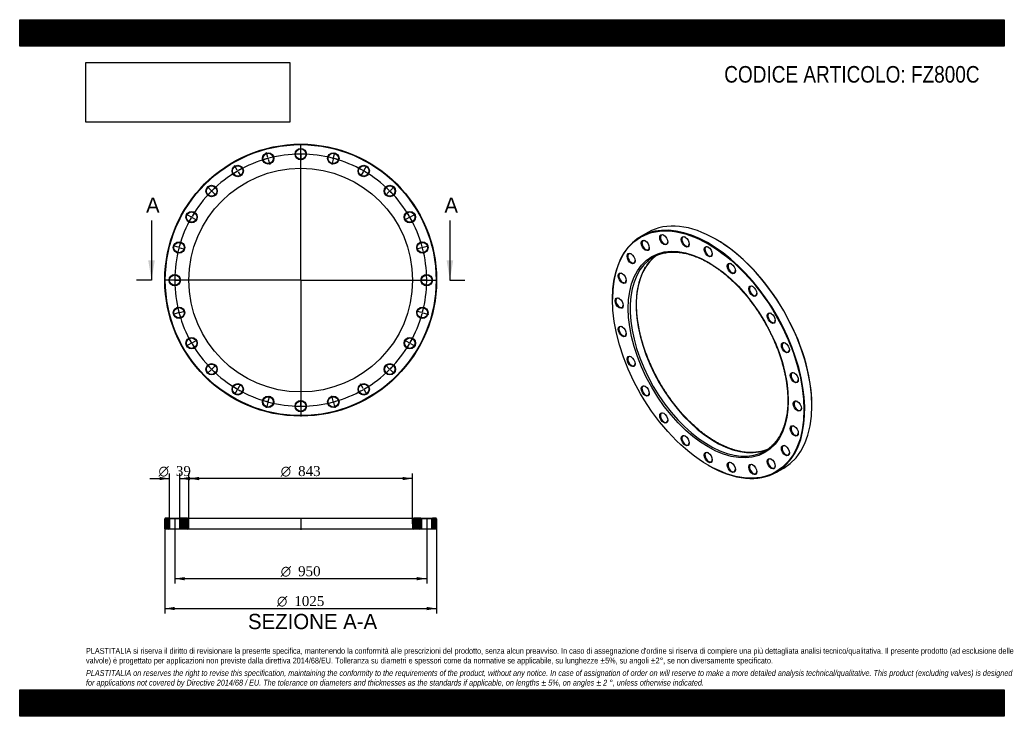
# Model space of a CAD drawing. Header units: millimetres. Extents: x 0 to 3712, y 0 to 2625.
import ezdxf
from ezdxf.enums import TextEntityAlignment as Align
from ezdxf.lldxf.tags import DXFTag

# ---------------------------------------------------------------- set-up
doc = ezdxf.new("R2010")
doc.units = ezdxf.units.MM
doc.header["$LTSCALE"] = 12.5
for name, color, linetype in [('Default', 7, 'Continuous'), ('DV2_Default', 7, 'Continuous'), ('DV3_Default', 7, 'Continuous'), ('FZ800C', 7, 'Continuous')]:
    doc.layers.add(name, color=color, linetype=linetype)
doc.styles.add('SEACAD_Solid_Edge_ANSI', font='seans.ttf')
doc.styles.add('SEACAD_Solid_Edge_ANSI1_Symbols', font='semeca1.ttf')
doc.styles.add('SEACAD_Times_New_Roman', font='times.ttf')
tags = doc.linetypes.add('CENTER2', pattern=[28.575, 19.05, -3.175, 3.175, -3.175]).pattern_tags.tags
tags[10:11] = [DXFTag(74, 4), DXFTag(75, 0), DXFTag(340, '0'), DXFTag(46, 0.0), DXFTag(50, 0.0), DXFTag(44, 0.0), DXFTag(45, 0.0)]
tags[8:9] = [DXFTag(74, 4), DXFTag(75, 0), DXFTag(340, '0'), DXFTag(46, 0.0), DXFTag(50, 0.0), DXFTag(44, 0.0), DXFTag(45, 0.0)]
tags[6:7] = [DXFTag(74, 4), DXFTag(75, 0), DXFTag(340, '0'), DXFTag(46, 0.0), DXFTag(50, 0.0), DXFTag(44, 0.0), DXFTag(45, 0.0)]
tags[4:5] = [DXFTag(74, 4), DXFTag(75, 0), DXFTag(340, '0'), DXFTag(46, 0.0), DXFTag(50, 0.0), DXFTag(44, 0.0), DXFTag(45, 0.0)]
picture_1 = doc.add_image_def('image1.jpg', size_in_pixel=(4302, 1260))

# ---------------------------------------------------------------- blocks, each defined once
blk = doc.blocks.new('SE')
at = {"layer": 'FZ800C', "color": 7, "linetype": 'Continuous'}
for p, q in [((2368.2, 1823.3), (2341.4, 1807.7)), ((2625.9, 1797.1), (2624.5, 1797.9)), ((2235.2, 1573.1), (2235.2, 1571.5)), ((2986.9, 1170.2), (2986.9, 1171.8)), ((2596.2, 946.3), (2597.6, 945.5)), ((2853.9, 920.1), (2880.7, 935.6))]:
    blk.add_line(p, q, dxfattribs=at)
for centre, major_axis, start_param, end_param in [((2624.5, 1379.4), (-256.3, 443.8), 3.141593, 6.283185), ((2597.6, 1363.9), (256.3, -443.8), 0, 3.926991), ((2360.1, 1775.3), (-9.8, 16.9), 0, 3.87694), ((2360.1, 1775.3), (-9.8, 16.9), 5.547838, 6.283185), ((2429.7, 1796.7), (-9.8, 16.9), 0, 3.87694), ((2429.7, 1796.7), (-9.8, 16.9), 5.547838, 6.283185), ((2510.7, 1788.7), (-9.8, 16.9), 0, 3.87694), ((2510.7, 1788.7), (-9.8, 16.9), 5.547838, 6.283185), ((2625.9, 1380.2), (255.3, -442.1), 0.785398, 2.356194), ((2597.6, 1751.7), (-9.8, 16.9), 0, 3.87694), ((2597.6, 1751.7), (-9.8, 16.9), 5.547838, 6.283185), ((2599.7, 1365.1), (-210.8, 365), 0.089898, 3.052295), ((2306.7, 1725.8), (-9.8, 16.9), 0, 3.87694), ((2622.4, 1378.2), (210.8, -365), 3.236531, 6.188556), ((2306.7, 1725.8), (-9.8, 16.9), 5.547838, 6.283185), ((2599.7, 1365.1), (-210.8, 365), 0, 0.089898), ((2599.7, 1365.1), (-210.8, 365), 6.184219, 6.283185), ((2622.4, 1378.2), (210.8, -365), 3.195302, 3.236531), ((2684.5, 1688.3), (-9.8, 16.9), 0, 3.87694), ((2684.5, 1688.3), (-9.8, 16.9), 5.547838, 6.283185), ((2273.2, 1651.6), (-9.8, 16.9), 0, 3.87694), ((2273.2, 1651.6), (-9.8, 16.9), 5.547838, 6.283185), ((2765.5, 1602.8), (-9.8, 16.9), 0, 3.87694), ((2765.5, 1602.8), (-9.8, 16.9), 5.547838, 6.283185), ((2261.7, 1557.8), (-9.8, 16.9), 0, 3.87694), ((2261.7, 1557.8), (-9.8, 16.9), 5.547838, 6.283185), ((2835.1, 1501), (-9.8, 16.9), 0, 3.87694), ((2835.1, 1501), (-9.8, 16.9), 5.547838, 6.283185), ((2273.2, 1450.8), (-9.8, 16.9), 0, 3.87694), ((2273.2, 1450.8), (-9.8, 16.9), 5.547838, 6.283185), ((2888.5, 1389.9), (-9.8, 16.9), 0, 3.87694), ((2888.5, 1389.9), (-9.8, 16.9), 5.547838, 6.283185), ((2306.7, 1337.9), (-9.8, 16.9), 0, 3.87694), ((2306.7, 1337.9), (-9.8, 16.9), 5.547838, 6.283185), ((2922, 1277), (-9.8, 16.9), 0, 3.87694), ((2922, 1277), (-9.8, 16.9), 5.547838, 6.283185), ((2360.1, 1226.8), (-9.8, 16.9), 0, 3.87694), ((2360.1, 1226.8), (-9.8, 16.9), 5.547838, 6.283185), ((2933.5, 1170), (-9.8, 16.9), 5.547838, 6.283185), ((2933.5, 1170), (-9.8, 16.9), 0, 3.87694), ((2429.7, 1125), (-9.8, 16.9), 0, 3.87694), ((2429.7, 1125), (-9.8, 16.9), 5.547838, 6.283185), ((2922, 1076.2), (-9.8, 16.9), 0, 3.87694), ((2922, 1076.2), (-9.8, 16.9), 5.547838, 6.283185), ((2510.7, 1039.5), (-9.8, 16.9), 0, 3.87694), ((2510.7, 1039.5), (-9.8, 16.9), 5.547838, 6.283185), ((2599.7, 1365.1), (-210.8, 365), 3.052295, 3.239316), ((2622.4, 1378.2), (210.8, -365), 6.188556, 6.229476), ((2888.5, 1002.1), (-9.8, 16.9), 0, 3.87694), ((2888.5, 1002.1), (-9.8, 16.9), 5.547838, 6.283185), ((2597.6, 976.1), (-9.8, 16.9), 0, 3.87694), ((2597.6, 976.1), (-9.8, 16.9), 5.547838, 6.283185), ((2835.1, 952.5), (-9.8, 16.9), 0, 3.87694), ((2835.1, 952.5), (-9.8, 16.9), 5.547838, 6.283185), ((2597.6, 1363.9), (256.3, -443.8), 5.497787, 6.283185), ((2684.5, 939.1), (-9.8, 16.9), 0, 3.87694), ((2684.5, 939.1), (-9.8, 16.9), 5.547838, 6.283185), ((2765.5, 931.1), (-9.8, 16.9), 0, 3.87694), ((2765.5, 931.1), (-9.8, 16.9), 5.547838, 6.283185)]:
    blk.add_ellipse(centre, major_axis=major_axis, ratio=0.57735, start_param=start_param, end_param=end_param, dxfattribs=at)
for centre, major_axis in [((2596.2, 1363.1), (-255.3, 442.1)), ((2596.2, 1363.1), (213.3, -369.4)), ((2358.7, 1774.5), (10.8, -18.6)), ((2428.3, 1795.9), (10.8, -18.6)), ((2509.3, 1787.9), (10.8, -18.6)), ((2305.3, 1724.9), (10.8, -18.6)), ((2596.2, 1750.9), (10.8, -18.6)), ((2683.1, 1687.5), (10.8, -18.6)), ((2271.8, 1650.8), (10.8, -18.6)), ((2764.1, 1602), (10.8, -18.6)), ((2260.3, 1557), (10.8, -18.6)), ((2833.7, 1500.2), (10.8, -18.6)), ((2271.8, 1450), (10.8, -18.6)), ((2887.1, 1389.1), (10.8, -18.6)), ((2305.3, 1337.1), (10.8, -18.6)), ((2920.6, 1276.2), (10.8, -18.6)), ((2358.7, 1226), (10.8, -18.6)), ((2932.1, 1169.2), (10.8, -18.6)), ((2428.3, 1124.2), (10.8, -18.6)), ((2920.6, 1075.4), (10.8, -18.6)), ((2509.3, 1038.7), (10.8, -18.6)), ((2887.1, 1001.2), (10.8, -18.6)), ((2596.2, 975.3), (10.8, -18.6)), ((2833.7, 951.7), (10.8, -18.6)), ((2683.1, 938.3), (10.8, -18.6)), ((2764.1, 930.3), (10.8, -18.6))]:
    blk.add_ellipse(centre, major_axis=major_axis, ratio=0.57735, dxfattribs=at)
for points, knots in [([(2410.3, 1740.1), (2413, 1741.1), (2418, 1742.9), (2426.8, 1745.2), (2436.2, 1747.2), (2445.9, 1748.5), (2455.7, 1749.3), (2465.8, 1749.6), (2476.1, 1749.2), (2486.6, 1748.3), (2497.3, 1746.8), (2508.1, 1744.8), (2519, 1742.2), (2530.1, 1739), (2541.2, 1735.3), (2552.5, 1731), (2563.8, 1726.2), (2575.2, 1720.9), (2586.6, 1715), (2598.1, 1708.6), (2609.5, 1701.7), (2621, 1694.3), (2632.4, 1686.4), (2643.8, 1678), (2655.1, 1669.2), (2666.3, 1659.9), (2677.4, 1650.1), (2688.4, 1640), (2699.3, 1629.4), (2710, 1618.4), (2720.6, 1607.1), (2731, 1595.4), (2741.2, 1583.3), (2751.2, 1570.9), (2760.9, 1558.2), (2770.4, 1545.2), (2779.7, 1532), (2788.7, 1518.5), (2797.4, 1504.7), (2805.8, 1490.8), (2813.9, 1476.6), (2821.7, 1462.3), (2829.1, 1447.9), (2836.2, 1433.3), (2843, 1418.6), (2849.4, 1403.9), (2855.4, 1389.1), (2861, 1374.2), (2866.2, 1359.4), (2871.1, 1344.5), (2875.5, 1329.7), (2879.5, 1315), (2883.1, 1300.3), (2886.3, 1285.7), (2889, 1271.2), (2891.3, 1256.9), (2893.2, 1242.7), (2894.7, 1228.7), (2895.7, 1215), (2896.2, 1201.4), (2896.4, 1188.1), (2896.1, 1175.1), (2895.3, 1162.4), (2894.1, 1149.9), (2892.5, 1137.8), (2890.4, 1126), (2887.9, 1114.6), (2885, 1103.6), (2881.7, 1092.9), (2878, 1082.7), (2873.8, 1072.9), (2869.3, 1063.5), (2864.3, 1054.5), (2859, 1046.1), (2853.2, 1038), (2847.1, 1030.5), (2840.7, 1023.5), (2834.7, 1017.7), (2831.1, 1014.7), (2829.5, 1013.5)], [0, 0, 0, 0, 0.010872, 0.024086, 0.037285, 0.050468, 0.063632, 0.076779, 0.089909, 0.103023, 0.116125, 0.129215, 0.142296, 0.15537, 0.168439, 0.181503, 0.194565, 0.207625, 0.220684, 0.233743, 0.246802, 0.259862, 0.272923, 0.285985, 0.299048, 0.312113, 0.32518, 0.338248, 0.351317, 0.364388, 0.37746, 0.390534, 0.403608, 0.416684, 0.42976, 0.442837, 0.455915, 0.468993, 0.482072, 0.495151, 0.50823, 0.521309, 0.534388, 0.547466, 0.560544, 0.573621, 0.586698, 0.599774, 0.612849, 0.625923, 0.638995, 0.652066, 0.665136, 0.678204, 0.691271, 0.704336, 0.717399, 0.73046, 0.74352, 0.756578, 0.769635, 0.782691, 0.795745, 0.8088, 0.821854, 0.83491, 0.847967, 0.861027, 0.874091, 0.887162, 0.90024, 0.913327, 0.926427, 0.93954, 0.95267, 0.965816, 0.978981, 0.992165, 1, 1, 1, 1]), ([(2624.9, 1034.3), (2622.6, 1035.6), (2617.2, 1038.8), (2607.3, 1044.9), (2596, 1052.5), (2584.6, 1060.6), (2573.2, 1069.2), (2561.9, 1078.3), (2550.8, 1087.8), (2539.7, 1097.7), (2528.7, 1108.1), (2517.9, 1118.8), (2507.3, 1130), (2496.8, 1141.5), (2486.5, 1153.4), (2476.4, 1165.6), (2466.5, 1178.1), (2456.9, 1190.9), (2447.5, 1204), (2438.3, 1217.4), (2429.5, 1231), (2420.9, 1244.9), (2412.6, 1258.9), (2404.7, 1273.1), (2397, 1287.5), (2389.7, 1302), (2382.8, 1316.6), (2376.2, 1331.3), (2370, 1346.1), (2364.1, 1360.9), (2358.7, 1375.8), (2353.6, 1390.6), (2349, 1405.5), (2344.7, 1420.3), (2340.9, 1435), (2337.5, 1449.6), (2334.5, 1464.2), (2332, 1478.6), (2329.8, 1492.8), (2328.1, 1506.9), (2326.9, 1520.8), (2326.1, 1534.5), (2325.7, 1547.9), (2325.8, 1561.1), (2326.3, 1574), (2327.3, 1586.6), (2328.6, 1598.9), (2330.5, 1610.9), (2332.7, 1622.5), (2335.4, 1633.7), (2338.5, 1644.6), (2342, 1655), (2345.9, 1665.1), (2350.3, 1674.7), (2355, 1683.9), (2360.1, 1692.7), (2365.6, 1700.9), (2371.5, 1708.7), (2377.8, 1716.1), (2384.4, 1722.8), (2389.7, 1727.7), (2392.5, 1729.9), (2393.1, 1730.3)], [0, 0, 0, 0, 0.008936, 0.025935, 0.042936, 0.059939, 0.076944, 0.09395, 0.110959, 0.127969, 0.144982, 0.161996, 0.179012, 0.196029, 0.213049, 0.230069, 0.247091, 0.264114, 0.281137, 0.298162, 0.315187, 0.332213, 0.349238, 0.366264, 0.38329, 0.400315, 0.41734, 0.434364, 0.451388, 0.46841, 0.485431, 0.502451, 0.519469, 0.536486, 0.5535, 0.570513, 0.587524, 0.604533, 0.621539, 0.638543, 0.655545, 0.672545, 0.689543, 0.706539, 0.723533, 0.740527, 0.757521, 0.774516, 0.791512, 0.80851, 0.825514, 0.842524, 0.859542, 0.876572, 0.893616, 0.910676, 0.927756, 0.944857, 0.961982, 0.97913, 0.996302, 1, 1, 1, 1]), ([(2812.7, 1003.6), (2811.2, 1003), (2807.1, 1001.4), (2799.4, 999.1), (2790.2, 997), (2780.6, 995.3), (2770.8, 994.3), (2760.8, 993.8), (2750.6, 993.9), (2740.2, 994.5), (2729.6, 995.8), (2718.9, 997.5), (2708, 999.9), (2697, 1002.8), (2685.9, 1006.3), (2674.7, 1010.3), (2663.4, 1014.9), (2652, 1020), (2640.7, 1025.6), (2631.3, 1030.6), (2626.4, 1033.4), (2624.9, 1034.3)], [0, 0, 0, 0, 0.02729, 0.083732, 0.140117, 0.196431, 0.25267, 0.308832, 0.364921, 0.420941, 0.476902, 0.53281, 0.588676, 0.644507, 0.700311, 0.756096, 0.811866, 0.867627, 0.923384, 0.979138, 1, 1, 1, 1])]:
    blk.add_open_spline(points, degree=3, knots=knots, dxfattribs=at)
blk = doc.blocks.new('SE1')
at = {"layer": 'Default', "color": 7, "linetype": 'CENTER2'}
for start, end in [(90.3619, 104.6381), (75.3619, 89.6381), (105.3619, 119.6381), (60.3619, 74.6381), (120.3619, 134.6381), (45.3619, 59.6381), (135.3619, 149.6381), (30.3619, 44.6381), (150.3619, 164.6381), (15.3619, 29.6381), (165.3619, 179.6381), (0.3619, 14.6381), (180.3619, 194.6381), (345.3619, 359.6381), (195.3619, 209.6381), (330.3619, 344.6381), (210.3619, 224.6381), (315.3619, 329.6381), (225.3619, 239.6381), (300.3619, 314.6381), (240.3619, 254.6381), (285.3619, 299.6381), (255.3619, 269.6381), (270.3619, 284.6381)]:
    blk.add_arc((1059.6, 1643.6), 475, start, end, dxfattribs=at)
at = {"layer": 'DV2_Default', "color": 7, "linetype": 'CENTER2'}
for p, q in [((1059.6, 1646.6), (1059.6, 2157.8)), ((935.9, 2105.3), (930.6, 2124.8)), ((1059.6, 2121.6), (1059.6, 2141.8)), ((1059.6, 2117.1), (1059.6, 2120.1)), ((1183.3, 2105.3), (1188.6, 2124.8)), ((937.1, 2100.9), (936.3, 2103.8)), ((937.4, 2099.5), (942.7, 2079.9)), ((1059.6, 2115.6), (1059.6, 2095.3)), ((1181.8, 2099.5), (1176.5, 2079.9)), ((1182.2, 2100.9), (1182.9, 2103.8)), ((820.6, 2057.5), (810.5, 2075.1)), ((822.9, 2053.6), (821.4, 2056.2)), ((823.6, 2052.3), (833.7, 2034.8)), ((1295.6, 2052.3), (1285.5, 2034.8)), ((1296.4, 2053.6), (1297.9, 2056.2)), ((1298.6, 2057.5), (1308.7, 2075.1)), ((721.6, 1981.6), (707.3, 1995.9)), ((724.8, 1978.4), (722.7, 1980.5)), ((725.8, 1977.3), (740.2, 1963)), ((1393.4, 1977.3), (1379, 1963)), ((1394.4, 1978.4), (1396.5, 1980.5)), ((1397.6, 1981.6), (1411.9, 1995.9)), ((645.6, 1882.6), (628.1, 1892.7)), ((649.5, 1880.3), (646.9, 1881.8)), ((650.8, 1879.6), (668.4, 1869.4)), ((1468.4, 1879.6), (1450.8, 1869.4)), ((1469.7, 1880.3), (1472.3, 1881.8)), ((1473.6, 1882.6), (1491.1, 1892.7)), ((597.9, 1767.3), (578.3, 1772.5)), ((602.2, 1766.1), (599.3, 1766.9)), ((603.7, 1765.7), (623.2, 1760.5)), ((1515.5, 1765.7), (1496, 1760.5)), ((1517, 1766.1), (1519.9, 1766.9)), ((1521.3, 1767.3), (1540.9, 1772.5)), ((1056.6, 1643.6), (545.4, 1643.6)), ((581.6, 1643.6), (561.4, 1643.6)), ((586.1, 1643.6), (583.1, 1643.6)), ((587.6, 1643.6), (607.9, 1643.6)), ((1061.1, 1643.6), (1058.1, 1643.6)), ((1059.6, 1645.1), (1059.6, 1642.1)), ((1059.6, 1640.6), (1059.6, 1129.3)), ((1062.6, 1643.6), (1573.9, 1643.6)), ((1531.6, 1643.6), (1511.4, 1643.6)), ((1531.6, 1643.6), (1513.4, 1643.6)), ((1533.1, 1643.6), (1536.1, 1643.6)), ((1533.1, 1643.6), (1536.1, 1643.6)), ((1537.6, 1643.6), (1555.9, 1643.6)), ((1537.6, 1643.6), (1557.9, 1643.6)), ((603.7, 1521.4), (623.2, 1526.7)), ((1515.5, 1521.4), (1496, 1526.7)), ((597.9, 1519.9), (578.3, 1514.6)), ((602.2, 1521), (599.3, 1520.2)), ((1517, 1521), (1519.9, 1520.2)), ((1521.3, 1519.9), (1540.9, 1514.6)), ((650.8, 1407.6), (668.4, 1417.7)), ((1468.4, 1407.6), (1450.8, 1417.7)), ((645.6, 1404.6), (628.1, 1394.4)), ((649.5, 1406.8), (646.9, 1405.3)), ((1469.7, 1406.8), (1472.3, 1405.3)), ((1473.6, 1404.6), (1491.1, 1394.4)), ((721.6, 1305.6), (707.3, 1291.3)), ((724.8, 1308.8), (722.7, 1306.6)), ((725.8, 1309.8), (740.2, 1324.1)), ((1393.4, 1309.8), (1379, 1324.1)), ((1394.4, 1308.8), (1396.5, 1306.6)), ((1397.6, 1305.6), (1411.9, 1291.3)), ((820.6, 1229.6), (810.5, 1212.1)), ((822.9, 1233.5), (821.4, 1230.9)), ((823.6, 1234.8), (833.7, 1252.3)), ((1295.6, 1234.8), (1285.5, 1252.3)), ((1296.4, 1233.5), (1297.9, 1230.9)), ((1298.6, 1229.6), (1308.7, 1212.1)), ((937.4, 1187.7), (942.7, 1207.2)), ((1059.6, 1171.6), (1059.6, 1191.8)), ((1181.8, 1187.7), (1176.5, 1207.2)), ((935.9, 1181.9), (930.6, 1162.3)), ((937.1, 1186.2), (936.3, 1183.3)), ((1059.6, 1170.1), (1059.6, 1167.1)), ((1059.6, 1165.6), (1059.6, 1145.3)), ((1182.2, 1186.2), (1182.9, 1183.3)), ((1183.3, 1181.9), (1188.6, 1162.3))]:
    blk.add_line(p, q, dxfattribs=at)
for start, end in [(90.3619, 92.8045), (89.8191, 90.1809), (87.1955, 89.6381), (105.3619, 107.8045), (104.8191, 105.1809), (102.1955, 104.6381), (75.3619, 77.8045), (74.8191, 75.1809), (72.1955, 74.6381), (120.3619, 122.8045), (119.8191, 120.1809), (117.1955, 119.6381), (60.3619, 62.8045), (59.8191, 60.1809), (57.1955, 59.6381), (135.3619, 137.8045), (134.8191, 135.1809), (132.1955, 134.6381), (45.3619, 47.8045), (44.8191, 45.1809), (42.1955, 44.6381), (147.1955, 149.6381), (30.3619, 32.8045), (150.3619, 152.8045), (149.8191, 150.1809), (29.8191, 30.1809), (27.1955, 29.6381), (162.1955, 164.6381), (15.3619, 17.8045), (165.3619, 167.8045), (164.8191, 165.1809), (14.8191, 15.1809), (12.1955, 14.6381), (177.1955, 179.6381), (179.8191, 180.1809), (180.3619, 182.8045), (0.3619, 2.8045), (357.1955, 359.6381), (0.3619, 2.5632), (357.4368, 359.6381), (359.8191, 0.1809), (359.8191, 0.1809), (192.1955, 194.6381), (345.3619, 347.8045), (194.8191, 195.1809), (195.3619, 197.8045), (342.1955, 344.6381), (344.8191, 345.1809), (207.1955, 209.6381), (330.3619, 332.8045), (209.8191, 210.1809), (210.3619, 212.8045), (327.1955, 329.6381), (329.8191, 330.1809), (222.1955, 224.6381), (224.8191, 225.1809), (225.3619, 227.8045), (312.1955, 314.6381), (314.8191, 315.1809), (315.3619, 317.8045), (237.1955, 239.6381), (239.8191, 240.1809), (240.3619, 242.8045), (297.1955, 299.6381), (299.8191, 300.1809), (300.3619, 302.8045), (252.1955, 254.6381), (285.3619, 287.8045), (254.8191, 255.1809), (255.3619, 257.8045), (267.1955, 269.6381), (269.8191, 270.1809), (270.3619, 272.8045), (282.1955, 284.6381), (284.8191, 285.1809)]:
    blk.add_arc((1059.6, 1643.6), 475, start, end, dxfattribs=at)
at = {"layer": 'FZ800C', "color": 7, "linetype": 'Continuous'}
for centre, radius in [((1059.6, 1643.6), 512.5), ((1059.6, 1643.6), 510.5), ((936.7, 2102.4), 21.5), ((936.7, 2102.4), 19.5), ((1059.6, 2118.6), 21.5), ((1059.6, 2118.6), 19.5), ((1182.5, 2102.4), 21.5), ((1182.5, 2102.4), 19.5), ((1059.6, 1643.6), 421.5), ((822.1, 2054.9), 21.5), ((822.1, 2054.9), 19.5), ((1297.1, 2054.9), 21.5), ((1297.1, 2054.9), 19.5), ((723.7, 1979.4), 21.5), ((723.7, 1979.4), 19.5), ((1395.5, 1979.4), 21.5), ((1395.5, 1979.4), 19.5), ((648.2, 1881.1), 21.5), ((648.2, 1881.1), 19.5), ((1471, 1881.1), 21.5), ((1471, 1881.1), 19.5), ((600.8, 1766.5), 21.5), ((600.8, 1766.5), 19.5), ((1518.4, 1766.5), 21.5), ((1518.4, 1766.5), 19.5), ((584.6, 1643.6), 21.5), ((584.6, 1643.6), 19.5), ((1534.6, 1643.6), 21.5), ((1534.6, 1643.6), 19.5), ((600.8, 1520.6), 21.5), ((600.8, 1520.6), 19.5), ((1518.4, 1520.6), 21.5), ((1518.4, 1520.6), 19.5), ((648.2, 1406.1), 21.5), ((648.2, 1406.1), 19.5), ((1471, 1406.1), 21.5), ((1471, 1406.1), 19.5), ((723.7, 1307.7), 21.5), ((723.7, 1307.7), 19.5), ((1395.5, 1307.7), 21.5), ((1395.5, 1307.7), 19.5), ((822.1, 1232.2), 21.5), ((822.1, 1232.2), 19.5), ((1297.1, 1232.2), 21.5), ((1297.1, 1232.2), 19.5), ((936.7, 1184.8), 21.5), ((936.7, 1184.8), 19.5), ((1059.6, 1168.6), 21.5), ((1059.6, 1168.6), 19.5), ((1182.5, 1184.8), 21.5), ((1182.5, 1184.8), 19.5)]:
    blk.add_circle(centre, radius, dxfattribs=at)
blk = doc.blocks.new('SE3')
at = {"color": 7, "linetype": 'Continuous', "style": 'SEACAD_Solid_Edge_ANSI'}
blk.add_text('A', height=57.5, dxfattribs=at).set_placement((476.4, 1954.8), align=Align.TOP_LEFT)
blk = doc.blocks.new('SE4')
at = {"color": 7, "linetype": 'Continuous', "style": 'SEACAD_Solid_Edge_ANSI'}
blk.add_text('A', height=57.5, dxfattribs=at).set_placement((1601.4, 1954.8), align=Align.TOP_LEFT)
blk = doc.blocks.new('SEANNOT_GROUP')
at = {"linetype": 'Continuous'}
blk.add_hatch(color=7, dxfattribs=at).paths.add_polyline_path([(484.6, 1718.6), (497.1, 1643.6), (509.6, 1718.6)])
at = {"color": 7, "linetype": 'Continuous'}
blk.add_lwpolyline([(497.1, 1868.6), (497.1, 1643.6)], dxfattribs=at)
blk = doc.blocks.new('SEANNOT_GROUP1')
at = {"linetype": 'Continuous'}
blk.add_hatch(color=7, dxfattribs=at).paths.add_polyline_path([(1609.6, 1718.6), (1622.1, 1643.6), (1634.6, 1718.6)])
at = {"color": 7, "linetype": 'Continuous'}
blk.add_lwpolyline([(1622.1, 1868.6), (1622.1, 1643.6)], dxfattribs=at)
blk = doc.blocks.new('SE2')
at = {"layer": 'Default', "color": 7, "linetype": 'CENTER2'}
for p, q in [((497.1, 1643.6), (440.9, 1643.6)), ((1622.1, 1643.6), (1678.4, 1643.6))]:
    blk.add_line(p, q, dxfattribs=at)
at = {"layer": 'Default'}
for name in ['SE3', 'SE4', 'SEANNOT_GROUP', 'SEANNOT_GROUP1']:
    blk.add_blockref(name, (0, 0), dxfattribs=at)
blk = doc.blocks.new('SE5')
at = {"layer": 'FZ800C', "linetype": 'Continuous'}
h = blk.add_hatch(dxfattribs=at)
h.set_pattern_fill('LINE', scale=0.62992, angle=45, style=0)
h.paths.add_polyline_path([(563.1, 746.7), (549.1, 746.7), (547.1, 744.7), (547.1, 706.7), (549.1, 704.7), (563.1, 704.7), (565.1, 706.7), (565.1, 744.7)])
h = blk.add_hatch(dxfattribs=at)
h.set_pattern_fill('LINE', scale=0.62992, angle=45, style=0)
edge = h.paths.add_edge_path()
edge.add_line((606.1, 704.7), (633.1, 704.7))
edge.add_arc((633.1, 709.7), 5, 270, 360)
edge.add_line((638.1, 709.7), (638.1, 741.7))
edge.add_arc((633.1, 741.7), 5, 0, 90)
edge.add_line((633.1, 746.7), (606.1, 746.7))
edge.add_line((606.1, 746.7), (604.1, 744.7))
edge.add_line((604.1, 744.7), (604.1, 706.7))
edge.add_line((604.1, 706.7), (606.1, 704.7))
h = blk.add_hatch(dxfattribs=at)
h.set_pattern_fill('LINE', scale=0.629921, angle=45, style=0)
edge = h.paths.add_edge_path()
edge.add_line((1515.1, 706.7), (1515.1, 744.7))
edge.add_line((1515.1, 744.7), (1513.1, 746.7))
edge.add_line((1513.1, 746.7), (1486.1, 746.7))
edge.add_arc((1486.1, 741.7), 5, 90, 180)
edge.add_line((1481.1, 741.7), (1481.1, 709.7))
edge.add_arc((1486.1, 709.7), 5, 180, 270)
edge.add_line((1486.1, 704.7), (1513.1, 704.7))
edge.add_line((1513.1, 704.7), (1515.1, 706.7))
h = blk.add_hatch(dxfattribs=at)
h.set_pattern_fill('LINE', scale=0.629921, angle=45, style=0)
h.paths.add_polyline_path([(1554.1, 744.7), (1554.1, 706.7), (1556.1, 704.7), (1570.1, 704.7), (1572.1, 706.7), (1572.1, 744.7), (1570.1, 746.7), (1556.1, 746.7)])
at = {"layer": 'DV3_Default', "color": 7, "linetype": 'CENTER2'}
for p, q in [((584.6, 748.4), (584.6, 702.9)), ((1059.6, 748.4), (1059.6, 702.9)), ((1534.6, 748.4), (1534.6, 702.9))]:
    blk.add_line(p, q, dxfattribs=at)
at = {"layer": 'FZ800C', "color": 7, "linetype": 'Continuous'}
for p, q in [((549.1, 746.7), (547.1, 744.7)), ((547.1, 706.7), (547.1, 744.7)), ((563.1, 746.7), (549.1, 746.7)), ((563.1, 746.7), (606.1, 746.7)), ((563.1, 746.7), (565.1, 744.7)), ((604.1, 744.7), (565.1, 744.7)), ((565.1, 744.7), (565.1, 706.7)), ((604.1, 744.7), (606.1, 746.7)), ((604.1, 706.7), (604.1, 744.7)), ((633.1, 746.7), (606.1, 746.7)), ((633.1, 746.7), (1486.1, 746.7)), ((1513.1, 746.7), (1486.1, 746.7)), ((1513.1, 746.7), (1556.1, 746.7)), ((1513.1, 746.7), (1515.1, 744.7)), ((1554.1, 744.7), (1515.1, 744.7)), ((1515.1, 744.7), (1515.1, 706.7)), ((1554.1, 744.7), (1556.1, 746.7)), ((1554.1, 706.7), (1554.1, 744.7)), ((1570.1, 746.7), (1556.1, 746.7)), ((1572.1, 744.7), (1570.1, 746.7)), ((1572.1, 744.7), (1572.1, 706.7)), ((547.1, 706.7), (549.1, 704.7)), ((565.1, 706.7), (563.1, 704.7)), ((565.1, 706.7), (604.1, 706.7)), ((606.1, 704.7), (604.1, 706.7)), ((638.1, 709.7), (638.1, 741.7)), ((1481.1, 741.7), (1481.1, 709.7)), ((1515.1, 706.7), (1513.1, 704.7)), ((1515.1, 706.7), (1554.1, 706.7)), ((1556.1, 704.7), (1554.1, 706.7)), ((1570.1, 704.7), (1572.1, 706.7)), ((563.1, 704.7), (549.1, 704.7)), ((606.1, 704.7), (563.1, 704.7)), ((633.1, 704.7), (606.1, 704.7)), ((1486.1, 704.7), (633.1, 704.7)), ((1513.1, 704.7), (1486.1, 704.7)), ((1556.1, 704.7), (1513.1, 704.7)), ((1570.1, 704.7), (1556.1, 704.7))]:
    blk.add_line(p, q, dxfattribs=at)
for centre, start, end in [((633.1, 741.7), 0, 90), ((1486.1, 741.7), 90, 180), ((633.1, 709.7), 270, 0), ((1486.1, 709.7), 180, 270)]:
    blk.add_arc(centre, 5, start, end, dxfattribs=at)
blk = doc.blocks.new('GDimGGroup')
at = {"layer": 'Default', "linetype": 'Continuous'}
for points in [[(675.6, 902.2), (638.1, 895.9), (675.6, 889.7)], [(1443.6, 902.2), (1443.6, 889.7), (1481.1, 895.9)]]:
    blk.add_hatch(color=7, dxfattribs=at).paths.add_polyline_path(points)
at = {"layer": 'Default', "color": 7, "linetype": 'Continuous'}
for p, q in [((638.1, 725.7), (638.1, 914.7)), ((1481.1, 895.9), (638.1, 895.9)), ((1481.1, 725.7), (1481.1, 914.7))]:
    blk.add_line(p, q, dxfattribs=at)
for s, style, p in [('O', 'SEACAD_Solid_Edge_ANSI1_Symbols', (984.3, 942.8)), ('843', 'SEACAD_Times_New_Roman', (1049.6, 942.8))]:
    blk.add_text(s, height=37.5, dxfattribs=dict(at, style=style)).set_placement(p, align=Align.TOP_LEFT)
blk = doc.blocks.new('GDimGGroup1')
at = {"layer": 'Default', "linetype": 'Continuous'}
for points in [[(622.1, 512.3), (622.1, 524.8), (584.6, 518.6)], [(1497.1, 512.3), (1534.6, 518.6), (1497.1, 524.8)]]:
    blk.add_hatch(color=7, dxfattribs=at).paths.add_polyline_path(points)
at = {"layer": 'Default', "color": 7, "linetype": 'Continuous'}
for p, q in [((584.6, 706.7), (584.6, 499.8)), ((1534.6, 706.7), (1534.6, 499.8)), ((1534.6, 518.6), (584.6, 518.6))]:
    blk.add_line(p, q, dxfattribs=at)
for s, style, p in [('O', 'SEACAD_Solid_Edge_ANSI1_Symbols', (984.3, 565.5)), ('950', 'SEACAD_Times_New_Roman', (1049.6, 565.5))]:
    blk.add_text(s, height=37.5, dxfattribs=dict(at, style=style)).set_placement(p, align=Align.TOP_LEFT)
blk = doc.blocks.new('GDimGGroup2')
at = {"layer": 'Default', "linetype": 'Continuous'}
for points in [[(527.6, 902.2), (527.6, 889.7), (565.1, 896)], [(641.6, 902.2), (604.1, 896), (641.6, 889.7)]]:
    blk.add_hatch(color=7, dxfattribs=at).paths.add_polyline_path(points)
at = {"layer": 'Default', "color": 7, "linetype": 'Continuous'}
for p, q in [((490.1, 896), (565.1, 896)), ((565.1, 744.7), (565.1, 914.7)), ((604.1, 744.7), (604.1, 914.7)), ((604.1, 896), (679.1, 896))]:
    blk.add_line(p, q, dxfattribs=at)
for s, style, p in [('O', 'SEACAD_Solid_Edge_ANSI1_Symbols', (523.5, 942.9)), ('39', 'SEACAD_Times_New_Roman', (588.8, 942.9))]:
    blk.add_text(s, height=37.5, dxfattribs=dict(at, style=style)).set_placement(p, align=Align.TOP_LEFT)
blk = doc.blocks.new('GDimGGroup3')
at = {"layer": 'Default', "linetype": 'Continuous'}
for points in [[(584.6, 399.8), (584.6, 412.3), (547.1, 406.1)], [(1534.6, 399.8), (1572.1, 406.1), (1534.6, 412.3)]]:
    blk.add_hatch(color=7, dxfattribs=at).paths.add_polyline_path(points)
at = {"layer": 'Default', "color": 7, "linetype": 'Continuous'}
for p, q in [((547.1, 725.7), (547.1, 387.3)), ((1572.1, 725.7), (1572.1, 387.3)), ((547.1, 406.1), (1572.1, 406.1))]:
    blk.add_line(p, q, dxfattribs=at)
for s, style, p in [('O', 'SEACAD_Solid_Edge_ANSI1_Symbols', (970.1, 453)), ('1025', 'SEACAD_Times_New_Roman', (1035.4, 453))]:
    blk.add_text(s, height=37.5, dxfattribs=dict(at, style=style)).set_placement(p, align=Align.TOP_LEFT)

msp = doc.modelspace()

# ---------------------------------------------------------------- hatches: boundary and pattern name
at = {"layer": 'Default', "linetype": 'Continuous'}
h = msp.add_hatch(dxfattribs=at)
h.set_pattern_fill('LINE', scale=0.629921, angle=45, style=0)
h.paths.add_polyline_path([(3712.5, 2525), (3712.5, 2625), (0, 2625), (0, 2525)])
for points in [[(3712.5, 2525), (3712.5, 2625), (0, 2625), (0, 2525)], [(3712.5, 0), (3712.5, 100), (0, 100), (0, 0)]]:
    msp.add_hatch(color=7, dxfattribs=at).paths.add_polyline_path(points)
h = msp.add_hatch(dxfattribs=at)
h.set_pattern_fill('LINE', scale=0.629921, angle=45, style=0)
h.paths.add_polyline_path([(3712.5, 0), (3712.5, 100), (0, 100), (0, 0)])

# ---------------------------------------------------------------- linework, layer by layer
at = {"layer": 'Default', "color": 7, "linetype": 'Continuous'}
for p, q in [((0, 2625), (3712.5, 2625)), ((0, 2525), (0, 2625)), ((3712.5, 2625), (3712.5, 2525)), ((3712.5, 2525), (0, 2525)), ((0, 100), (3712.5, 100)), ((0, 0), (0, 100)), ((3712.5, 100), (3712.5, 0)), ((3712.5, 0), (0, 0))]:
    msp.add_line(p, q, dxfattribs=at)

# ---------------------------------------------------------------- block references
at = {"layer": 'Default'}
for name in ['SE1', 'SE2', 'SE', 'GDimGGroup2', 'GDimGGroup', 'SE5', 'GDimGGroup3', 'GDimGGroup1']:
    msp.add_blockref(name, (0, 0), dxfattribs=at)

# ---------------------------------------------------------------- texts
at = {"layer": 'Default', "color": 7, "linetype": 'Continuous', "style": 'SEACAD_Solid_Edge_ANSI'}
msp.add_text('SEZIONE A-A', height=57.5, dxfattribs=at).set_placement((860.7, 386), align=Align.TOP_LEFT)
at = {"layer": 'Default', "attachment_point": 1}
for s, insert, char_height, width in [('{\\fArial Narrow|b0||i0||c0|p34;\\C7;\\H62.5;\\W1.;CODICE ARTICOLO: FZ800C}', (2656.5, 2450.4), 62.5, 991.245), ("{\\fArial Narrow|b0||i0||c0|p34;\\C7;\\H21.875;\\W1.;PLASTITALIA si riserva il diritto di revisionare la presente specifica, mantenendo la conformità alle prescrizioni del prodotto, senza alcun preavviso. In caso di assegnazione d'ordine si riserva di compiere una più dettagliata analisi tecnico/qualitativa. Il presente prodotto (ad esclusione delle \\P}{\\fArial Narrow|b0||i0||c0|p34;\\C7;\\H21.875;\\W1.;valvole) è progettato per applicazioni non previste dalla direttiva 2014/68/EU. Tolleranza su diametri e spessori come da normative se applicabile, su lunghezze ±5%, su angoli ±2°, se non diversamente specificato.\\P}{\\fArial Narrow|b0||i0||c0|p34;\\C7;\\H6.25;\\W1.;   \\P}{\\fArial Narrow|b0||i1||c0|p34;\\C7;\\H21.875;\\W1.;PLASTITALIA on reserves the right to revise this specification, maintaining the conformity to the requirements of the product, without any notice. In case of assignation of order on will reserve to make a more detailed analysis technical/qualitative. This product (excluding valves) is designed \\P}{\\fArial Narrow|b0||i1||c0|p34;\\C7;\\H21.875;\\W1.;for applications not covered by Directive 2014/68 / EU. The tolerance on diameters and thicknesses as the standards if applicable, on lengths ± 5%, on angles ± 2 °, unless otherwise indicated.\\P}", (250, 257.5), 21.875, 3212.5)]:
    msp.add_mtext(s, dxfattribs=dict(at, insert=insert, char_height=char_height, width=width))

# ---------------------------------------------------------------- pictures from other files: only their frames are drawn
image = msp.add_image(picture_1, insert=(250, 2238.8), size_in_units=(768.2, 225))
image.dxf.flags = 7

doc.saveas('drawing.dxf')
